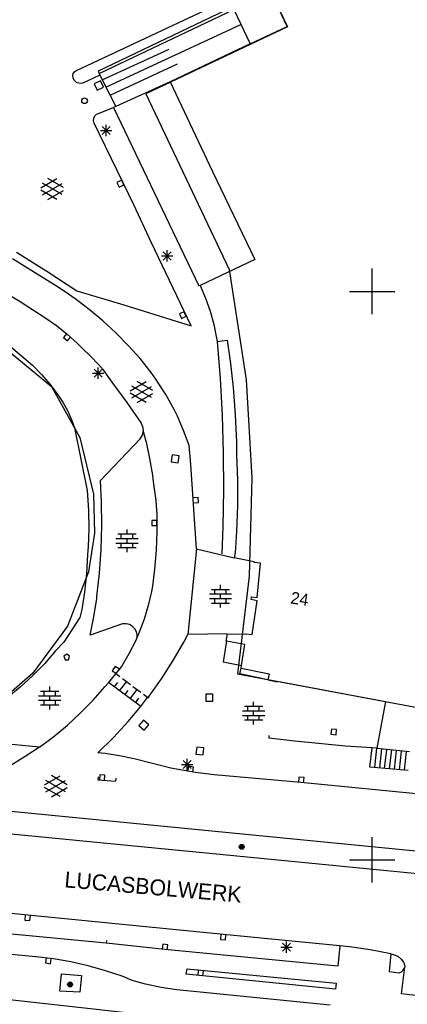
# Model space of a CAD drawing. Header units: millimetres. Extents: x 135944 to 142000, y 454200 to 456692.
# Tile 138 of 185: x 137169 to 137203, y 456087 to 456174. Entities that reach past the tile are written whole.
import ezdxf
from ezdxf.enums import TextEntityAlignment as Align

# ---------------------------------------------------------------- set-up
doc = ezdxf.new("R2010")
doc.units = ezdxf.units.MM
doc.layers.add('TotaalGBKN2013_Bistad', color=251, linetype='Continuous')
doc.layers.add('TotaalGBKN2013X$0$Contouren', color=251, linetype='Continuous')
doc.styles.add('TotaalGBKN2013X$0$GBKN binnenstad 2009$0$Standard', font='txt')

msp = doc.modelspace()

# ---------------------------------------------------------------- linework, layer by layer
at = {"layer": 'TotaalGBKN2013_Bistad'}
for p, q in [((137173.992, 456169.416), (137187.621, 456175.846)), ((137192.541, 456173.305), (137191.092, 456176.368)), ((137187.747, 456175.019), (137175.906, 456169.367)), ((137175.991, 456169.161), (137187.851, 456174.794)), ((137187.851, 456174.794), (137189.27, 456171.76)), ((137176.629, 456167.978), (137188.465, 456173.482)), ((137189.27, 456171.76), (137192.541, 456173.305)), ((137189.27, 456171.76), (137182.247, 456168.445)), ((137176.264, 456168.618), (137182.156, 456171.308)), ((137176.953, 456167.258), (137182.893, 456170.009)), ((137173.688, 456168.985), (137173.72, 456169.167)), ((137173.688, 456168.984), (137173.688, 456168.985)), ((137173.724, 456168.747), (137173.688, 456168.984)), ((137173.72, 456169.167), (137173.826, 456169.32)), ((137173.835, 456168.535), (137173.724, 456168.747)), ((137173.826, 456169.32), (137173.985, 456169.414)), ((137173.985, 456169.414), (137173.992, 456169.416)), ((137176.055, 456169.03), (137174.569, 456168.327)), ((137175.906, 456169.367), (137175.991, 456169.161)), ((137175.991, 456169.161), (137176.055, 456169.03)), ((137176.055, 456169.03), (137177.454, 456166.268)), ((137174.009, 456168.371), (137173.835, 456168.535)), ((137174.086, 456168.338), (137174.009, 456168.371)), ((137174.326, 456168.293), (137174.086, 456168.338)), ((137174.569, 456168.327), (137174.326, 456168.293)), ((137176.123, 456168.518), (137175.562, 456168.253)), ((137175.562, 456168.253), (137175.827, 456167.692)), ((137175.827, 456167.692), (137176.388, 456167.957)), ((137176.388, 456167.957), (137176.123, 456168.518)), ((137182.247, 456168.445), (137177.454, 456166.268)), ((137182.247, 456168.445), (137185.97, 456160.549)), ((137175.86, 456165.629), (137177.27, 456166.185)), ((137177.454, 456166.268), (137177.27, 456166.185)), ((137177.27, 456166.185), (137184.751, 456150.504)), ((137175.516, 456165.236), (137175.612, 456165.432)), ((137175.612, 456165.432), (137175.771, 456165.582)), ((137175.771, 456165.582), (137175.86, 456165.629)), ((137175.498, 456165.018), (137175.516, 456165.236)), ((137175.558, 456164.808), (137175.498, 456165.018)), ((137179.063, 456157.545), (137175.558, 456164.808)), ((137176.271, 456163.791), (137176.979, 456164.499)), ((137176.979, 456163.791), (137176.271, 456164.499)), ((137176.625, 456163.645), (137176.625, 456164.645)), ((137176.125, 456164.145), (137177.125, 456164.145)), ((137185.97, 456160.549), (137189.675, 456152.793)), ((137170.864, 456159.113), (137172.266, 456159.922)), ((137171.001, 456158.5), (137172.734, 456159.499)), ((137172.734, 456158.511), (137171.002, 456159.513)), ((137172.864, 456159.13), (137171.478, 456159.931)), ((137177.96, 456159.769), (137177.555, 456159.574)), ((137177.555, 456159.574), (137177.75, 456159.169)), ((137177.75, 456159.169), (137178.155, 456159.364)), ((137178.155, 456159.364), (137177.96, 456159.769)), ((137172.265, 456158.09), (137170.864, 456158.899)), ((137171.478, 456158.081), (137172.864, 456158.881)), ((137180.56, 456154.333), (137179.063, 456157.545)), ((137182.84, 456149.622), (137180.56, 456154.333)), ((137168.736, 456153.456), (137171.396, 456151.775)), ((137181.629, 456152.762), (137182.337, 456153.47)), ((137182.337, 456152.762), (137181.629, 456153.47)), ((137181.983, 456152.616), (137181.983, 456153.616)), ((137172.237, 456150.452), (137168.387, 456152.855)), ((137181.483, 456153.116), (137182.483, 456153.116)), ((137189.675, 456152.793), (137184.867, 456150.533)), ((137171.396, 456151.775), (137174.023, 456150.045)), ((137200, 456150), (137200, 456152)), ((137184.867, 456150.533), (137184.751, 456150.504)), ((137184.867, 456150.533), (137185.343, 456149.411)), ((137166.853, 456150.441), (137169.051, 456149.107)), ((137172.928, 456150.024), (137172.237, 456150.452)), ((137173.985, 456149.293), (137172.928, 456150.024)), ((137174.023, 456150.045), (137178.159, 456148.808)), ((137198, 456150), (137200, 456150)), ((137200, 456150), (137202, 456150)), ((137200, 456148), (137200, 456150)), ((137169.051, 456149.107), (137171.206, 456147.704)), ((137174.995, 456148.497), (137173.985, 456149.293)), ((137178.159, 456148.808), (137184.086, 456146.982)), ((137184.086, 456146.982), (137182.84, 456149.622)), ((137185.343, 456149.411), (137185.744, 456148.261)), ((137175.128, 456148.394), (137174.995, 456148.497)), ((137176.325, 456147.406), (137175.128, 456148.394)), ((137183.454, 456148.216), (137183.049, 456148.021)), ((137183.049, 456148.021), (137183.244, 456147.616)), ((137183.649, 456147.811), (137183.454, 456148.216)), ((137185.744, 456148.261), (137186.068, 456147.086)), ((137171.206, 456147.704), (137172.24, 456146.997)), ((137177.471, 456146.358), (137176.325, 456147.406)), ((137183.244, 456147.616), (137183.649, 456147.811)), ((137186.068, 456147.086), (137186.315, 456145.893)), ((137172.24, 456146.997), (137173.187, 456146.236)), ((137173.154, 456146.297), (137172.869, 456145.949)), ((137173.187, 456146.236), (137174.081, 456145.414)), ((137178.56, 456145.253), (137177.471, 456146.358)), ((137172.869, 456145.949), (137173.217, 456145.664)), ((137173.217, 456145.664), (137173.502, 456146.012)), ((137174.081, 456145.414), (137174.344, 456145.151)), ((137186.315, 456145.893), (137186.364, 456145.595)), ((137186.358, 456145.587), (137186.623, 456142.334)), ((137186.364, 456145.595), (137187.263, 456145.726)), ((137187.263, 456145.726), (137187.552, 456143.646)), ((137168.036, 456145.304), (137170.125, 456143.513)), ((137174.344, 456145.151), (137175.34, 456144.2)), ((137179.592, 456144.093), (137178.56, 456145.253)), ((137175.34, 456144.2), (137176.278, 456143.192)), ((137180.562, 456142.881), (137179.592, 456144.093)), ((137187.552, 456143.646), (137187.788, 456141.56)), ((137170.125, 456143.513), (137170.933, 456142.69)), ((137175.42, 456142.809), (137176.42, 456142.809)), ((137175.566, 456142.455), (137176.274, 456143.163)), ((137176.274, 456142.455), (137175.566, 456143.163)), ((137175.92, 456142.309), (137175.92, 456143.309)), ((137176.278, 456143.192), (137176.333, 456143.13)), ((137176.333, 456143.13), (137177.121, 456142.011)), ((137180.987, 456142.271), (137180.562, 456142.881)), ((137170.933, 456142.69), (137171.682, 456141.812)), ((137177.121, 456142.011), (137178.429, 456140.221)), ((137178.73, 456141.262), (137180.132, 456142.071)), ((137180.73, 456141.279), (137179.344, 456142.08)), ((137181.845, 456140.934), (137180.987, 456142.271)), ((137186.623, 456142.334), (137186.809, 456139.076)), ((137171.682, 456141.812), (137172.295, 456140.992)), ((137180.131, 456140.239), (137178.73, 456141.048)), ((137178.867, 456140.649), (137180.6, 456141.648)), ((137180.6, 456140.66), (137178.868, 456141.662)), ((137179.344, 456140.23), (137180.73, 456141.03)), ((137187.788, 456141.56), (137187.964, 456139.159)), ((137172.295, 456140.992), (137172.801, 456140.246)), ((137172.801, 456140.246), (137173.238, 456139.458)), ((137178.429, 456140.221), (137179.694, 456138.401)), ((137182.635, 456139.556), (137181.845, 456140.934)), ((137173.238, 456139.458), (137173.604, 456138.634)), ((137182.88, 456139.04), (137182.635, 456139.556)), ((137173.604, 456138.634), (137173.832, 456137.99)), ((137183.426, 456137.762), (137182.88, 456139.04)), ((137186.809, 456139.076), (137186.914, 456135.815)), ((137187.964, 456139.159), (137188.061, 456136.754)), ((137173.832, 456137.99), (137174.93, 456132.488)), ((137179.694, 456138.401), (137179.82, 456138.116)), ((137179.775, 456137.304), (137179.865, 456137.609)), ((137179.82, 456138.116), (137179.87, 456137.809)), ((137179.865, 456137.609), (137179.876, 456137.691)), ((137179.87, 456137.809), (137179.87, 456137.751)), ((137179.87, 456137.751), (137179.876, 456137.691)), ((137179.876, 456137.691), (137180.117, 456136.751)), ((137183.897, 456136.455), (137183.426, 456137.762)), ((137176.123, 456133.374), (137179.612, 456137.031)), ((137179.612, 456137.031), (137179.775, 456137.304)), ((137180.117, 456136.751), (137180.437, 456135.295)), ((137188.061, 456136.754), (137188.078, 456135.668)), ((137184.061, 456134.78), (137183.897, 456136.455)), ((137186.914, 456135.815), (137186.939, 456132.551)), ((137180.437, 456135.295), (137180.679, 456133.824)), ((137182.424, 456135.633), (137182.336, 456135.019)), ((137182.336, 456135.019), (137182.95, 456134.931)), ((137183.038, 456135.545), (137182.424, 456135.633)), ((137182.95, 456134.931), (137183.038, 456135.545)), ((137188.078, 456135.668), (137188.157, 456133.404)), ((137184.566, 456127.352), (137184.061, 456134.78)), ((137176.208, 456131.492), (137176.123, 456133.374)), ((137180.679, 456133.824), (137180.747, 456133.285)), ((137180.747, 456133.285), (137180.815, 456132.848)), ((137188.157, 456133.404), (137188.157, 456131.139)), ((137174.93, 456132.488), (137175.055, 456130.738)), ((137180.815, 456132.848), (137180.98, 456131.601)), ((137186.939, 456132.551), (137186.885, 456129.288)), ((137176.225, 456129.403), (137176.208, 456131.492)), ((137180.98, 456131.601), (137181.066, 456130.346)), ((137184.693, 456131.877), (137184.244, 456131.844)), ((137184.726, 456131.428), (137184.693, 456131.877)), ((137175.055, 456130.738), (137175.08, 456129.13)), ((137184.277, 456131.395), (137184.726, 456131.428)), ((137188.157, 456131.139), (137188.076, 456128.875)), ((137181.072, 456129.855), (137180.622, 456129.855)), ((137180.622, 456129.855), (137180.622, 456129.405)), ((137181.066, 456130.346), (137181.078, 456129.867)), ((137181.078, 456129.867), (137181.071, 456128.891)), ((137181.072, 456129.405), (137181.072, 456129.855)), ((137175.08, 456129.13), (137175.025, 456127.523)), ((137176.163, 456127.315), (137176.225, 456129.403)), ((137178.446, 456128.672), (137178.446, 456129.072)), ((137180.622, 456129.405), (137181.072, 456129.405)), ((137181.071, 456128.891), (137181.014, 456127.234)), ((137186.885, 456129.288), (137186.795, 456126.916)), ((137177.466, 456128.272), (137179.426, 456128.272)), ((137177.646, 456128.672), (137179.246, 456128.672)), ((137177.946, 456128.272), (137177.946, 456128.672)), ((137178.446, 456127.872), (137178.446, 456128.272)), ((137178.946, 456128.272), (137178.946, 456128.672)), ((137188.076, 456128.875), (137187.949, 456127.003)), ((137175.025, 456127.523), (137174.979, 456126.867)), ((137176.021, 456125.23), (137176.163, 456127.315)), ((137177.466, 456127.872), (137179.426, 456127.872)), ((137177.646, 456127.472), (137179.246, 456127.472)), ((137177.946, 456127.472), (137177.946, 456127.872)), ((137178.446, 456127.072), (137178.446, 456127.472)), ((137178.946, 456127.472), (137178.946, 456127.872)), ((137181.014, 456127.234), (137180.877, 456125.583)), ((137184.566, 456127.352), (137183.794, 456119.82)), ((137184.566, 456127.352), (137187.881, 456126.577)), ((137174.979, 456126.867), (137174.878, 456125.198)), ((137187.949, 456127.003), (137187.881, 456126.577)), ((137189.626, 456126.202), (137187.881, 456126.577)), ((137180.877, 456125.583), (137180.681, 456124.07)), ((137189.611, 456126.157), (137189.626, 456126.202)), ((137190.196, 456126.088), (137189.611, 456126.157)), ((137189.903, 456123.083), (137190.196, 456126.088)), ((137174.878, 456125.198), (137174.697, 456123.536)), ((137175.799, 456123.153), (137176.021, 456125.23)), ((137180.681, 456124.07), (137180.596, 456123.604)), ((137185.864, 456123.794), (137187.464, 456123.794)), ((137186.164, 456123.394), (137186.164, 456123.794)), ((137186.664, 456123.794), (137186.664, 456124.194)), ((137187.164, 456123.394), (137187.164, 456123.794)), ((137174.697, 456123.536), (137174.462, 456122.022)), ((137175.528, 456121.376), (137175.78, 456123.004)), ((137175.78, 456123.004), (137175.799, 456123.153)), ((137180.596, 456123.604), (137180.308, 456122.384)), ((137185.684, 456123.394), (137187.644, 456123.394)), ((137185.684, 456122.994), (137187.644, 456122.994)), ((137186.164, 456122.594), (137186.164, 456122.994)), ((137186.664, 456122.994), (137186.664, 456123.394)), ((137187.164, 456122.594), (137187.164, 456122.994)), ((137189.349, 456122.912), (137189.389, 456123.127)), ((137189.884, 456122.793), (137189.349, 456122.912)), ((137189.389, 456123.127), (137189.903, 456123.083)), ((137174.462, 456122.022), (137174.308, 456121.312)), ((137180.308, 456122.384), (137179.944, 456121.186)), ((137185.864, 456122.594), (137187.464, 456122.594)), ((137186.664, 456122.194), (137186.664, 456122.594)), ((137189.437, 456119.817), (137189.884, 456122.793)), ((137174.308, 456121.312), (137172.893, 456119.164)), ((137175.197, 456119.763), (137175.528, 456121.376)), ((137179.944, 456121.186), (137179.629, 456120.326)), ((137177.953, 456120.743), (137175.197, 456119.763)), ((137178.057, 456120.763), (137177.953, 456120.743)), ((137178.358, 456120.768), (137178.057, 456120.763)), ((137178.65, 456120.693), (137178.358, 456120.768)), ((137178.911, 456120.544), (137178.65, 456120.693)), ((137179.125, 456120.332), (137178.911, 456120.544)), ((137179.275, 456120.071), (137179.125, 456120.332)), ((137179.629, 456120.326), (137179.327, 456119.6)), ((137179.241, 456119.331), (137179.276, 456119.406)), ((137179.331, 456119.839), (137179.275, 456120.071)), ((137179.276, 456119.406), (137179.327, 456119.6)), ((137179.327, 456119.6), (137179.331, 456119.839)), ((137183.439, 456119.162), (137183.794, 456119.82)), ((137187.262, 456119.872), (137183.794, 456119.82)), ((137187.262, 456119.872), (137187.124, 456119.237)), ((137187.262, 456119.872), (137188.892, 456119.851)), ((137188.892, 456119.851), (137188.907, 456119.881)), ((137188.907, 456119.881), (137189.437, 456119.817)), ((137172.893, 456119.164), (137172.171, 456118.381)), ((137178.639, 456118.14), (137179.241, 456119.331)), ((137182.494, 456117.529), (137183.439, 456119.162)), ((137187.183, 456119.227), (137186.894, 456117.421)), ((137187.124, 456119.237), (137187.183, 456119.227)), ((137188.819, 456118.941), (137187.183, 456119.227)), ((137188.511, 456117.112), (137188.819, 456118.941)), ((137172.171, 456118.381), (137171.184, 456117.259)), ((137173.141, 456118.092), (137172.891, 456117.91)), ((137172.891, 456117.91), (137172.995, 456117.592)), ((137173.391, 456117.91), (137173.141, 456118.092)), ((137173.288, 456117.592), (137173.391, 456117.91)), ((137177.967, 456116.986), (137178.639, 456118.14)), ((137171.184, 456117.259), (137170.139, 456116.191)), ((137172.995, 456117.592), (137173.288, 456117.592)), ((137177.401, 456117.01), (137177.154, 456116.634)), ((137177.777, 456116.763), (137177.401, 456117.01)), ((137177.461, 456116.351), (137177.967, 456116.986)), ((137181.481, 456115.937), (137182.494, 456117.529)), ((137186.894, 456117.421), (137188.511, 456117.112)), ((137188.378, 456116.358), (137188.472, 456116.865)), ((137188.472, 456116.865), (137188.511, 456117.112)), ((137188.472, 456116.865), (137190.936, 456116.37)), ((137170.139, 456116.191), (137169.038, 456115.181)), ((137176.812, 456115.588), (137177.461, 456116.351)), ((137177.154, 456116.634), (137177.531, 456116.387)), ((137177.81, 456116.092), (137177.461, 456116.351)), ((137178.74, 456115.402), (137178.042, 456115.92)), ((137180.401, 456114.389), (137181.481, 456115.937)), ((137190.838, 456115.826), (137188.378, 456116.358)), ((137190.936, 456116.37), (137190.838, 456115.826)), ((137169.038, 456115.181), (137167.885, 456114.231)), ((137171.649, 456114.838), (137171.649, 456115.238)), ((137175.462, 456114.04), (137176.502, 456115.213)), ((137176.502, 456115.213), (137176.812, 456115.588)), ((137179.655, 456113.478), (137176.805, 456115.593)), ((137177.33, 456115.203), (137177.628, 456115.604)), ((137177.795, 456114.858), (137178.391, 456115.661)), ((137179.67, 456114.712), (137178.972, 456115.23)), ((137190.838, 456115.826), (137191.642, 456115.656)), ((137191.642, 456115.656), (137191.662, 456115.721)), ((137191.662, 456115.721), (137201.158, 456113.941)), ((137170.669, 456114.438), (137172.629, 456114.438)), ((137170.849, 456114.838), (137172.449, 456114.838)), ((137171.149, 456114.438), (137171.149, 456114.838)), ((137171.649, 456114.038), (137171.649, 456114.438)), ((137172.149, 456114.438), (137172.149, 456114.838)), ((137178.26, 456114.513), (137178.558, 456114.914)), ((137178.725, 456114.168), (137179.321, 456114.971)), ((137179.19, 456113.823), (137179.488, 456114.224)), ((137179.645, 456113.473), (137180.251, 456114.281)), ((137180.251, 456114.281), (137179.902, 456114.54)), ((137180.251, 456114.281), (137180.297, 456114.247)), ((137180.297, 456114.247), (137180.401, 456114.389)), ((137185.378, 456114.586), (137185.368, 456113.966)), ((137185.998, 456114.576), (137185.378, 456114.586)), ((137185.988, 456113.956), (137185.998, 456114.576)), ((137170.669, 456114.038), (137172.629, 456114.038)), ((137170.849, 456113.638), (137172.449, 456113.638)), ((137171.149, 456113.638), (137171.149, 456114.038)), ((137171.649, 456113.238), (137171.649, 456113.638)), ((137172.149, 456113.638), (137172.149, 456114.038)), ((137174.364, 456112.921), (137175.462, 456114.04)), ((137178.542, 456112.174), (137179.645, 456113.473)), ((137185.368, 456113.966), (137185.988, 456113.956)), ((137188.776, 456113.513), (137190.376, 456113.513)), ((137189.076, 456113.113), (137189.076, 456113.513)), ((137189.576, 456113.513), (137189.576, 456113.913)), ((137190.076, 456113.113), (137190.076, 456113.513)), ((137201.158, 456113.941), (137200.414, 456109.827)), ((137173.211, 456111.86), (137174.364, 456112.921)), ((137188.596, 456113.113), (137190.556, 456113.113)), ((137188.596, 456112.713), (137190.556, 456112.713)), ((137189.076, 456112.313), (137189.076, 456112.713)), ((137189.576, 456112.713), (137189.576, 456113.113)), ((137190.076, 456112.313), (137190.076, 456112.713)), ((137170.749, 456109.921), (137146.191, 456112.301)), ((137172.005, 456110.859), (137173.211, 456111.86)), ((137177.245, 456110.765), (137178.542, 456112.174)), ((137179.894, 456112.284), (137179.491, 456111.813)), ((137179.491, 456111.813), (137179.962, 456111.41)), ((137180.365, 456111.881), (137179.894, 456112.284)), ((137179.962, 456111.41), (137180.365, 456111.881)), ((137188.776, 456112.313), (137190.376, 456112.313)), ((137189.576, 456111.913), (137189.576, 456112.313)), ((137170.749, 456109.921), (137172.005, 456110.859)), ((137175.891, 456109.411), (137177.245, 456110.765)), ((137190.925, 456110.95), (137190.901, 456110.701)), ((137193.211, 456110.431), (137190.901, 456110.701)), ((137196.414, 456111.499), (137196.379, 456111.05)), ((137196.379, 456111.05), (137196.828, 456111.015)), ((137196.863, 456111.464), (137196.414, 456111.499)), ((137196.828, 456111.015), (137196.863, 456111.464)), ((137170.749, 456109.921), (137169.503, 456109.084)), ((137184.576, 456109.913), (137184.511, 456109.296)), ((137185.193, 456109.848), (137184.576, 456109.913)), ((137185.128, 456109.231), (137185.193, 456109.848)), ((137197.651, 456109.991), (137193.211, 456110.431)), ((137199.986, 456109.871), (137197.651, 456109.991)), ((137199.792, 456108.171), (137199.986, 456109.871)), ((137200.414, 456109.827), (137199.986, 456109.871)), ((137169.503, 456109.084), (137168.218, 456108.308)), ((137176.517, 456109.348), (137175.891, 456109.411)), ((137177.796, 456109.159), (137176.517, 456109.348)), ((137179.061, 456108.891), (137177.796, 456109.159)), ((137184.511, 456109.296), (137185.128, 456109.231)), ((137200.225, 456108.122), (137200.419, 456109.822)), ((137200.414, 456109.827), (137203.28, 456109.524)), ((137200.66, 456108.09), (137200.852, 456109.773)), ((137201.095, 456108.049), (137201.286, 456109.723)), ((137201.529, 456108.009), (137201.719, 456109.674)), ((137201.963, 456107.968), (137202.152, 456109.625)), ((137202.398, 456107.927), (137202.586, 456109.575)), ((137202.832, 456107.887), (137203.019, 456109.526)), ((137182.291, 456108.081), (137179.061, 456108.891)), ((137183.241, 456108.402), (137184.241, 456108.402)), ((137183.387, 456108.048), (137184.095, 456108.756)), ((137184.095, 456108.048), (137183.387, 456108.756)), ((137183.741, 456107.902), (137183.741, 456108.902)), ((137183.845, 456108.239), (137183.774, 456107.795)), ((137184.29, 456108.168), (137183.845, 456108.239)), ((137184.219, 456107.724), (137184.29, 456108.168)), ((137203.16, 456107.855), (137199.792, 456108.171)), ((137171.178, 456106.593), (137172.58, 456107.402)), ((137173.178, 456106.61), (137171.792, 456107.411)), ((137175.906, 456107.299), (137175.88, 456107.05)), ((137176.046, 456107.493), (137176.016, 456107.044)), ((137176.495, 456107.464), (137176.046, 456107.493)), ((137176.465, 456107.015), (137176.495, 456107.464)), ((137182.808, 456107.974), (137182.291, 456108.081)), ((137184.459, 456107.688), (137182.808, 456107.974)), ((137186.121, 456107.481), (137184.459, 456107.688)), ((137193.741, 456106.811), (137186.121, 456107.481)), ((137193.56, 456107.277), (137193.518, 456106.829)), ((137194.008, 456107.235), (137193.56, 456107.277)), ((137193.966, 456106.787), (137194.008, 456107.235)), ((137143.731, 456106.701), (137210.191, 456100.171)), ((137172.579, 456105.57), (137171.178, 456106.379)), ((137171.315, 456105.98), (137173.048, 456106.979)), ((137173.048, 456105.991), (137171.316, 456106.993)), ((137175.88, 456107.05), (137177.44, 456106.94)), ((137177.464, 456107.189), (137177.44, 456106.94)), ((137212.601, 456104.961), (137193.741, 456106.811)), ((137171.792, 456105.561), (137173.178, 456106.361)), ((137191.406, 456100), (137146.271, 456104.411)), ((137200, 456100), (137200, 456102)), ((137203.981, 456098.771), (137191.406, 456100)), ((137198, 456100), (137200, 456100)), ((137198, 456100), (137200, 456100)), ((137200, 456100), (137202, 456100)), ((137200, 456100), (137202, 456100)), ((137200, 456098), (137200, 456100)), ((137169.721, 456095.131), (137164.531, 456095.661)), ((137169.5, 456095.158), (137169.455, 456094.711)), ((137186.921, 456093.431), (137169.721, 456095.131)), ((137169.903, 456094.666), (137169.948, 456095.113)), ((137176.601, 456092.671), (137160.451, 456094.241)), ((137169.455, 456094.711), (137169.903, 456094.666)), ((137186.699, 456093.458), (137186.656, 456093.01)), ((137197.171, 456092.441), (137186.921, 456093.431)), ((137187.103, 456092.966), (137187.147, 456093.414)), ((137170.391, 456091.481), (137159.431, 456092.561)), ((137181.761, 456092.121), (137176.601, 456092.671)), ((137176.628, 456092.92), (137176.602, 456092.671)), ((137181.581, 456092.59), (137181.536, 456092.142)), ((137182.029, 456092.544), (137181.581, 456092.59)), ((137181.984, 456092.097), (137182.029, 456092.544)), ((137186.656, 456093.01), (137187.103, 456092.966)), ((137192.107, 456091.968), (137192.815, 456092.676)), ((137192.815, 456091.968), (137192.107, 456092.676)), ((137192.461, 456091.822), (137192.461, 456092.822)), ((137196.975, 456090.659), (137181.761, 456092.121)), ((137191.961, 456092.322), (137192.961, 456092.322)), ((137197.171, 456092.441), (137196.975, 456090.659)), ((137198.02, 456092.344), (137197.171, 456092.441)), ((137199.832, 456092.077), (137198.02, 456092.344)), ((137201.631, 456091.731), (137199.832, 456092.077)), ((137201.631, 456091.731), (137201.488, 456090.191)), ((137201.631, 456091.731), (137201.971, 456091.65)), ((137201.971, 456091.65), (137202.284, 456091.495)), ((137170.428, 456091.477), (137170.391, 456091.481)), ((137171.978, 456091.291), (137170.428, 456091.477)), ((137171.341, 456091.384), (137171.274, 456090.939)), ((137171.274, 456090.939), (137171.718, 456090.871)), ((137171.718, 456090.871), (137171.786, 456091.316)), ((137173.516, 456091.025), (137171.978, 456091.291)), ((137175.039, 456090.681), (137173.516, 456091.025)), ((137202.284, 456091.495), (137202.554, 456091.272)), ((137202.554, 456091.272), (137202.766, 456090.994)), ((137202.766, 456090.994), (137202.791, 456090.951)), ((137202.791, 456090.951), (137202.855, 456090.769)), ((137172.531, 456088.465), (137172.677, 456089.995)), ((137172.677, 456089.995), (137174.432, 456089.839)), ((137176.542, 456090.259), (137175.039, 456090.681)), ((137178.021, 456089.761), (137176.542, 456090.259)), ((137183.661, 456089.951), (137183.731, 456090.431)), ((137196.781, 456088.641), (137183.661, 456089.951)), ((137183.731, 456090.431), (137196.831, 456089.151)), ((137184.712, 456090.29), (137184.666, 456089.842)), ((137185.159, 456090.244), (137184.712, 456090.29)), ((137185.113, 456089.796), (137185.159, 456090.244)), ((137201.488, 456090.191), (137202.371, 456090.061)), ((137202.371, 456090.061), (137202.576, 456090.142)), ((137202.576, 456090.142), (137202.739, 456090.291)), ((137202.581, 456088.211), (137202.859, 456090.577)), ((137202.739, 456090.291), (137202.839, 456090.487)), ((137202.839, 456090.487), (137202.859, 456090.577)), ((137202.855, 456090.769), (137202.859, 456090.577)), ((137174.432, 456089.839), (137174.285, 456088.359)), ((137178.901, 456089.401), (137178.021, 456089.761)), ((137180.084, 456089.076), (137178.901, 456089.401)), ((137181.45, 456088.779), (137180.084, 456089.076)), ((137196.831, 456089.151), (137196.781, 456088.641)), ((137174.285, 456088.359), (137172.531, 456088.465)), ((137182.831, 456088.561), (137181.45, 456088.779)), ((137196.311, 456087.211), (137182.831, 456088.561)), ((137205.191, 456087.901), (137202.581, 456088.211))]:
    msp.add_line(p, q, dxfattribs=at)
for centre, radius in [((137174.713, 456166.763), 0.25), ((137188.531, 456101.152), 0.215), ((137188.531, 456101.152), 0.155), ((137188.531, 456101.152), 0.095), ((137188.531, 456101.152), 0.035), ((137173.44, 456089.037), 0.215), ((137173.44, 456089.037), 0.155), ((137173.44, 456089.037), 0.095), ((137173.44, 456089.037), 0.035)]:
    msp.add_circle(centre, radius, dxfattribs=at)
at = {"layer": 'TotaalGBKN2013X$0$Contouren'}
for p, q in [((137187.639, 456183.663), (137192.559, 456173.268)), ((137192.559, 456173.268), (137180.1, 456167.372)), ((137180.1, 456167.372), (137187.435, 456151.917)), ((137187.435, 456151.917), (137188.918, 456142.215)), ((137164.95, 456147.29), (137171.811, 456141.65)), ((137188.918, 456142.215), (137189.422, 456133.591)), ((137171.811, 456141.65), (137174.284, 456137.149)), ((137174.284, 456137.149), (137175.507, 456132.162)), ((137189.422, 456133.591), (137189.173, 456124.957)), ((137175.507, 456132.162), (137175.584, 456128.735)), ((137175.584, 456128.735), (137175.064, 456125.346)), ((137175.064, 456125.346), (137173.206, 456120.559)), ((137189.173, 456124.957), (137188.171, 456116.377)), ((137173.206, 456120.559), (137170.172, 456116.417)), ((137170.172, 456116.417), (137167.595, 456114.155)), ((137188.171, 456116.377), (137207.258, 456112.797)), ((137185.226, 456085.789), (137152.165, 456089.463))]:
    msp.add_line(p, q, dxfattribs=at)

# ---------------------------------------------------------------- texts
at = {"layer": 'TotaalGBKN2013_Bistad', "style": 'TotaalGBKN2013X$0$GBKN binnenstad 2009$0$Standard'}
msp.add_text('24', height=1.054, rotation=351.4565, dxfattribs=at).set_placement((137194.4, 456122.851), align=Align.MIDDLE_RIGHT)
msp.add_text('LUCASBOLWERK', height=1.4, rotation=355.0288, dxfattribs=at).set_placement((137172.906, 456097.596))

doc.saveas('drawing.dxf')
